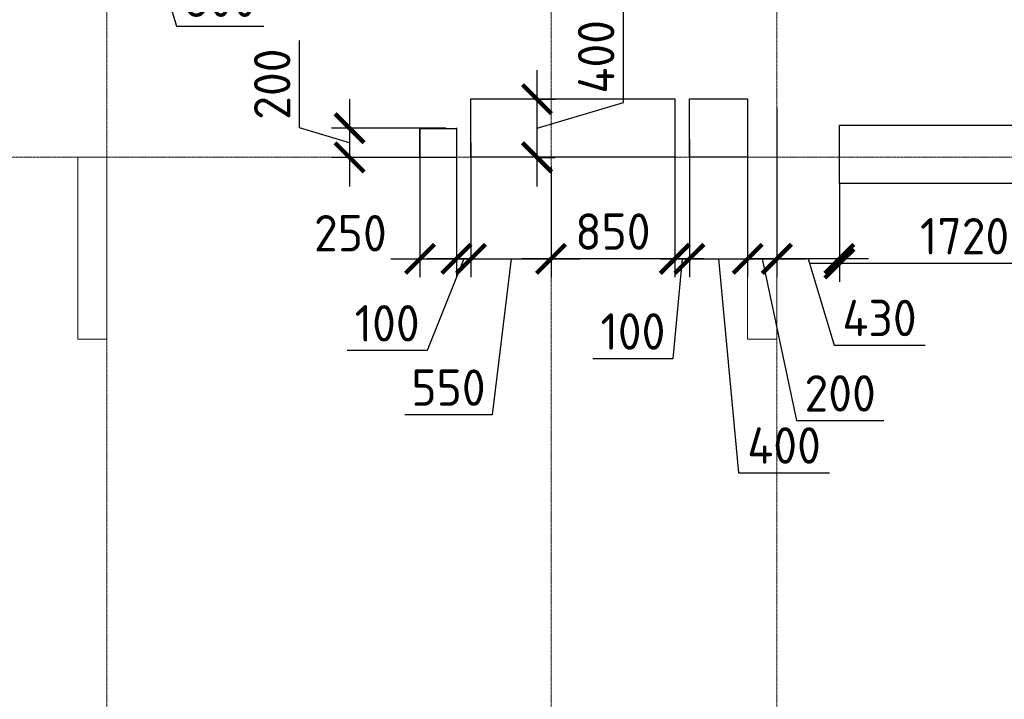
# Model space of a CAD drawing. Header units: millimetres. Extents: x -42044588 to 856694, y -806701 to 941911.
# Tile 24 of 256: x -179717 to -172955, y -430096 to -425427. Entities that reach past the tile are written whole.
import ezdxf

# ---------------------------------------------------------------- set-up
doc = ezdxf.new("R2010")
doc.units = ezdxf.units.MM
for name, pattern in [('______5', [1100, 800, -100, 100, -100]), ('DASHED', [7, 5, -2, 0]), ('осевая', [50.8, 31.75, -6.35, 6.35, -6.35])]:
    doc.linetypes.add(name, pattern=pattern)
doc.layers.add('Колонна_ бетон', color=7, linetype='Continuous', lineweight=50, true_color=0xb4b496)
for name, color, linetype, lineweight in [('Оси', 40, '______5', 18), ('Перекрытие ж_бетон', 1, 'Continuous', 30), ('РАЗМЕРЫ', 1, 'Continuous', 9)]:
    doc.layers.add(name, color=color, linetype=linetype, lineweight=lineweight)
doc.styles.add('GOST-2.304_Type-B', font='GOST_Common.ttf')
doc.dimstyles.new('СПДС', dxfattribs={"dimscale": 100, "dimtxt": 2.5, "dimasz": 2, "dimexe": 1.25, "dimexo": 0, "dimtad": 1, "dimdec": 0, "dimrnd": 5, "dimtxsty": 'GOST-2.304_Type-B', "dimblk": 'ARCHTICK', "dimcen": 2.5, "dimdle": 2, "dimclrd": 1, "dimclre": 1, "dimclrt": 1, "dimadec": 0, "dimazin": 2, "dimtfac": 0.75, "dimtdec": 0, "dimtmove": 1, "dimatfit": 3, "dimfxl": 0, "dimtolj": 1, "dimarcsym": 0})

# ---------------------------------------------------------------- blocks, each defined once
blk = doc.blocks.new('подложка стн 1-го этажа')
at = {"layer": 'Колонна_ бетон', "color": 252, "linetype": 'DASHED', "lineweight": 0, "ltscale": 0.5, "true_color": 0x939598, "transparency": 33554687}
for p, q in [((24843.8, 14611.8, -200), (24643.8, 14611.8, -200)), ((24643.8, 14611.8, -200), (24643.8, 14611.8, -200)), ((24643.8, 14611.8, -200), (24643.8, 13361.8, -200)), ((24843.8, 14611.8, -200), (24843.8, 14611.8, -200)), ((24843.8, 13361.8, -200), (24843.8, 14611.8, -200)), ((29443.8, 14611.8, -200), (29243.8, 14611.8, -200)), ((29243.8, 14611.8, -200), (29243.8, 14611.8, -200)), ((29243.8, 14611.8, -200), (29243.8, 13361.8, -200)), ((29443.8, 14611.8, -200), (29443.8, 14611.8, -200)), ((29443.8, 14611.8, -200), (29443.8, 13361.8, -200)), ((24843.8, 13361.8, -200), (24643.8, 13361.8, -200)), ((24643.8, 13361.8, -200), (24643.8, 13361.8, -200)), ((24843.8, 13361.8, -200), (24843.8, 13361.8, -200)), ((29243.8, 13361.8, -200), (29243.8, 13361.8, -200)), ((29243.8, 13361.8, -200), (29443.8, 13361.8, -200)), ((29443.8, 13361.8, -200), (29443.8, 13361.8, -200))]:
    blk.add_line(p, q, dxfattribs=at)
blk = doc.blocks.new('_ArchTick')
at = {"color": 0, "linetype": 'ByBlock', "const_width": 0.15}
blk.add_lwpolyline([(-0.5, -0.5), (0.5, 0.5)], dxfattribs=at)
blk = doc.blocks.new('*D4015')
at = {"layer": 'DEFPOINTS', "color": 0, "transparency": 16777216}
for p in [(-176789.9, -426172.7), (-177451.4, -426372.7), (-176813.6, -426372.7)]:
    blk.add_point(p, dxfattribs=at)
at = {"layer": 'РАЗМЕРЫ', "color": 1, "lineweight": -2, "transparency": 16777216}
for p, q in [((-177795.2, -426169.6), (-177795.2, -425569.6)), ((-177451.4, -425972.7), (-177451.4, -426572.7)), ((-177451.4, -426272.7), (-177795.2, -426169.6)), ((-176789.9, -426172.7), (-177576.4, -426172.7)), ((-176813.6, -426372.7), (-177576.4, -426372.7))]:
    blk.add_line(p, q, dxfattribs=at)
at = {"layer": 'РАЗМЕРЫ', "color": 1, "lineweight": -2, "transparency": 16777216, "xscale": 200, "yscale": 200, "zscale": 200}
for p, rotation in [((-177451.4, -426172.7), 90), ((-177451.4, -426372.7), 270)]:
    blk.add_blockref('_ArchTick', p, dxfattribs=dict(at, rotation=rotation))
at = {"layer": 'РАЗМЕРЫ', "color": 1, "lineweight": 0, "transparency": 16777216, "insert": (-177982.7, -425869.6), "char_height": 250, "attachment_point": 5, "rotation": 90, "style": 'GOST-2.304_Type-B'}
blk.add_mtext('\\A1;200', dxfattribs=at)
blk = doc.blocks.new('*D4016')
at = {"layer": 'DEFPOINTS', "color": 0, "transparency": 16777216}
for p in [(-176968, -426170.7), (-176718, -426170.7), (-176718, -427069.8)]:
    blk.add_point(p, dxfattribs=at)
at = {"layer": 'РАЗМЕРЫ', "color": 1, "lineweight": -2, "transparency": 16777216}
for p, q in [((-176968, -426170.7), (-176968, -427194.8)), ((-176718, -426170.7), (-176718, -427194.8)), ((-177168, -427069.8), (-176518, -427069.8))]:
    blk.add_line(p, q, dxfattribs=at)
at = {"layer": 'РАЗМЕРЫ', "color": 1, "lineweight": -2, "transparency": 16777216, "xscale": 200, "yscale": 200, "zscale": 200, "rotation": 180}
blk.add_blockref('_ArchTick', (-176968, -427069.8), dxfattribs=at)
at = {"layer": 'РАЗМЕРЫ', "color": 1, "lineweight": -2, "transparency": 16777216, "xscale": 200, "yscale": 200, "zscale": 200}
blk.add_blockref('_ArchTick', (-176718, -427069.8), dxfattribs=at)
at = {"layer": 'РАЗМЕРЫ', "color": 1, "lineweight": 0, "transparency": 16777216, "insert": (-177445.9, -426893.7), "char_height": 250, "attachment_point": 5, "style": 'GOST-2.304_Type-B'}
blk.add_mtext('\\A1;250', dxfattribs=at)
blk = doc.blocks.new('*D4017')
at = {"layer": 'DEFPOINTS', "color": 0, "transparency": 16777216}
for p in [(-176617.8, -426270.7), (-176068, -426724.1), (-176068, -427069.8)]:
    blk.add_point(p, dxfattribs=at)
at = {"layer": 'РАЗМЕРЫ', "color": 1, "lineweight": -2, "transparency": 16777216}
for p, q in [((-176617.8, -426270.7), (-176617.8, -427194.8)), ((-176068, -426724.1), (-176068, -427194.8)), ((-176817.8, -427069.8), (-175868, -427069.8)), ((-176342.9, -427069.8), (-176472.4, -428141.9)), ((-176472.4, -428141.9), (-177072.4, -428141.9))]:
    blk.add_line(p, q, dxfattribs=at)
at = {"layer": 'РАЗМЕРЫ', "color": 1, "lineweight": -2, "transparency": 16777216, "xscale": 200, "yscale": 200, "zscale": 200, "rotation": 180}
blk.add_blockref('_ArchTick', (-176617.8, -427069.8), dxfattribs=at)
at = {"layer": 'РАЗМЕРЫ', "color": 1, "lineweight": -2, "transparency": 16777216, "xscale": 200, "yscale": 200, "zscale": 200}
blk.add_blockref('_ArchTick', (-176068, -427069.8), dxfattribs=at)
at = {"layer": 'РАЗМЕРЫ', "color": 1, "lineweight": 0, "transparency": 16777216, "insert": (-176772.4, -427954.4), "char_height": 250, "attachment_point": 5, "style": 'GOST-2.304_Type-B'}
blk.add_mtext('\\A1;550', dxfattribs=at)
blk = doc.blocks.new('*D4018')
at = {"layer": 'DEFPOINTS', "color": 0, "transparency": 16777216}
for p in [(-174718, -426120.7), (-175118, -426247), (-174718, -427069.8)]:
    blk.add_point(p, dxfattribs=at)
at = {"layer": 'РАЗМЕРЫ', "color": 1, "lineweight": -2, "transparency": 16777216}
for p, q in [((-174718, -426120.7), (-174718, -427194.8)), ((-175118, -426247), (-175118, -427194.8)), ((-175318, -427069.8), (-174518, -427069.8)), ((-174918, -427069.8), (-174780.5, -428539.5)), ((-174780.5, -428539.5), (-174155.5, -428539.5))]:
    blk.add_line(p, q, dxfattribs=at)
at = {"layer": 'РАЗМЕРЫ', "color": 1, "lineweight": -2, "transparency": 16777216, "xscale": 200, "yscale": 200, "zscale": 200, "rotation": 180}
blk.add_blockref('_ArchTick', (-175118, -427069.8), dxfattribs=at)
at = {"layer": 'РАЗМЕРЫ', "color": 1, "lineweight": -2, "transparency": 16777216, "xscale": 200, "yscale": 200, "zscale": 200}
blk.add_blockref('_ArchTick', (-174718, -427069.8), dxfattribs=at)
at = {"layer": 'РАЗМЕРЫ', "color": 1, "lineweight": 0, "transparency": 16777216, "insert": (-174468, -428352), "char_height": 250, "attachment_point": 5, "style": 'GOST-2.304_Type-B'}
blk.add_mtext('\\A1;400', dxfattribs=at)
blk = doc.blocks.new('*D4167')
at = {"layer": 'DEFPOINTS', "color": 0, "transparency": 16777216}
for p in [(-174518, -426033.3), (-174718, -426120.7), (-174518, -427069.8)]:
    blk.add_point(p, dxfattribs=at)
at = {"layer": 'РАЗМЕРЫ', "color": 1, "lineweight": -2, "transparency": 16777216}
for p, q in [((-174518, -426033.3), (-174518, -427194.8)), ((-174718, -426120.7), (-174718, -427194.8)), ((-174918, -427069.8), (-174318, -427069.8)), ((-174618, -427069.8), (-174382.6, -428181.4)), ((-174382.6, -428181.4), (-173782.6, -428181.4))]:
    blk.add_line(p, q, dxfattribs=at)
at = {"layer": 'РАЗМЕРЫ', "color": 1, "lineweight": -2, "transparency": 16777216, "xscale": 200, "yscale": 200, "zscale": 200, "rotation": 180}
blk.add_blockref('_ArchTick', (-174718, -427069.8), dxfattribs=at)
at = {"layer": 'РАЗМЕРЫ', "color": 1, "lineweight": -2, "transparency": 16777216, "xscale": 200, "yscale": 200, "zscale": 200}
blk.add_blockref('_ArchTick', (-174518, -427069.8), dxfattribs=at)
at = {"layer": 'РАЗМЕРЫ', "color": 1, "lineweight": 0, "transparency": 16777216, "insert": (-174082.6, -427993.9), "char_height": 250, "attachment_point": 5, "style": 'GOST-2.304_Type-B'}
blk.add_mtext('\\A1;200', dxfattribs=at)
blk = doc.blocks.new('*D4183')
at = {"layer": 'DEFPOINTS', "color": 0, "transparency": 16777216}
for p in [(-179118, -424029), (-178518.1, -424096.4), (-178518.1, -424876.5)]:
    blk.add_point(p, dxfattribs=at)
at = {"layer": 'РАЗМЕРЫ', "color": 1, "lineweight": -2, "transparency": 16777216}
for p, q in [((-179118, -424029), (-179118, -425001.5)), ((-178518.1, -424096.4), (-178518.1, -425001.5)), ((-179318, -424876.5), (-178318.1, -424876.5)), ((-178818.1, -424876.5), (-178639.9, -425470.3)), ((-178639.9, -425470.3), (-178039.9, -425470.3))]:
    blk.add_line(p, q, dxfattribs=at)
at = {"layer": 'РАЗМЕРЫ', "color": 1, "lineweight": -2, "transparency": 16777216, "xscale": 200, "yscale": 200, "zscale": 200, "rotation": 180}
blk.add_blockref('_ArchTick', (-179118, -424876.5), dxfattribs=at)
at = {"layer": 'РАЗМЕРЫ', "color": 1, "lineweight": -2, "transparency": 16777216, "xscale": 200, "yscale": 200, "zscale": 200}
blk.add_blockref('_ArchTick', (-178518.1, -424876.5), dxfattribs=at)
at = {"layer": 'РАЗМЕРЫ', "color": 1, "lineweight": 0, "transparency": 16777216, "insert": (-178339.9, -425282.8), "char_height": 250, "attachment_point": 5, "style": 'GOST-2.304_Type-B'}
blk.add_mtext('\\A1;600', dxfattribs=at)
blk = doc.blocks.new('*D4082')
at = {"layer": 'DEFPOINTS', "color": 0, "transparency": 16777216}
for p in [(-175217.8, -426209.7), (-175118, -426247), (-175217.8, -427069.8)]:
    blk.add_point(p, dxfattribs=at)
at = {"layer": 'РАЗМЕРЫ', "color": 1, "lineweight": -2, "transparency": 16777216}
for p, q in [((-175217.8, -426209.7), (-175217.8, -427194.8)), ((-175118, -426247), (-175118, -427194.8)), ((-175217.8, -427069.8), (-175417.8, -427069.8)), ((-175167.9, -427069.8), (-175230.9, -427756.3)), ((-175118, -427069.8), (-175217.8, -427069.8)), ((-175118, -427069.8), (-175217.8, -427069.8)), ((-175118, -427069.8), (-174918, -427069.8)), ((-175230.9, -427756.3), (-175780.9, -427756.3))]:
    blk.add_line(p, q, dxfattribs=at)
at = {"layer": 'РАЗМЕРЫ', "color": 1, "lineweight": -2, "transparency": 16777216, "xscale": 200, "yscale": 200, "zscale": 200}
blk.add_blockref('_ArchTick', (-175217.8, -427069.8), dxfattribs=at)
at = {"layer": 'РАЗМЕРЫ', "color": 1, "lineweight": -2, "transparency": 16777216, "xscale": 200, "yscale": 200, "zscale": 200, "rotation": 180}
blk.add_blockref('_ArchTick', (-175118, -427069.8), dxfattribs=at)
at = {"layer": 'РАЗМЕРЫ', "color": 1, "lineweight": 0, "transparency": 16777216, "insert": (-175505.9, -427568.8), "char_height": 250, "attachment_point": 5, "style": 'GOST-2.304_Type-B'}
blk.add_mtext('\\A1;100', dxfattribs=at)
blk = doc.blocks.new('*D4184')
at = {"layer": 'DEFPOINTS', "color": 0, "transparency": 16777216}
for p in [(-175217.8, -426270.7), (-176068, -426435.8), (-176068, -427069.8)]:
    blk.add_point(p, dxfattribs=at)
at = {"layer": 'РАЗМЕРЫ', "color": 1, "lineweight": -2, "transparency": 16777216}
for p, q in [((-175217.8, -426270.7), (-175217.8, -427194.8)), ((-176068, -426435.8), (-176068, -427194.8)), ((-175017.8, -427069.8), (-176268, -427069.8))]:
    blk.add_line(p, q, dxfattribs=at)
at = {"layer": 'РАЗМЕРЫ', "color": 1, "lineweight": -2, "transparency": 16777216, "xscale": 200, "yscale": 200, "zscale": 200, "rotation": 180}
blk.add_blockref('_ArchTick', (-176068, -427069.8), dxfattribs=at)
at = {"layer": 'РАЗМЕРЫ', "color": 1, "lineweight": -2, "transparency": 16777216, "xscale": 200, "yscale": 200, "zscale": 200}
blk.add_blockref('_ArchTick', (-175217.8, -427069.8), dxfattribs=at)
at = {"layer": 'РАЗМЕРЫ', "color": 1, "lineweight": 0, "transparency": 16777216, "insert": (-175642.9, -426882.3), "char_height": 250, "attachment_point": 5, "style": 'GOST-2.304_Type-B'}
blk.add_mtext('\\A1;850', dxfattribs=at)
blk = doc.blocks.new('*D4083')
at = {"layer": 'DEFPOINTS', "color": 0, "transparency": 16777216}
for p in [(-176167.6, -425972.7), (-176164.3, -425972.7), (-176167.6, -426372.7)]:
    blk.add_point(p, dxfattribs=at)
at = {"layer": 'РАЗМЕРЫ', "color": 1, "lineweight": -2, "transparency": 16777216}
for p, q in [((-175570.6, -425994.6), (-175570.6, -425369.6)), ((-176164.3, -426572.7), (-176164.3, -425772.7)), ((-176167.6, -425972.7), (-176039.3, -425972.7)), ((-176164.3, -426172.7), (-175570.6, -425994.6)), ((-176167.6, -426372.7), (-176039.3, -426372.7))]:
    blk.add_line(p, q, dxfattribs=at)
at = {"layer": 'РАЗМЕРЫ', "color": 1, "lineweight": -2, "transparency": 16777216, "xscale": 200, "yscale": 200, "zscale": 200}
for p, rotation in [((-176164.3, -425972.7), 90), ((-176164.3, -426372.7), 270)]:
    blk.add_blockref('_ArchTick', p, dxfattribs=dict(at, rotation=rotation))
at = {"layer": 'РАЗМЕРЫ', "color": 1, "lineweight": 0, "transparency": 16777216, "insert": (-175758.1, -425682.1), "char_height": 250, "attachment_point": 5, "rotation": 90, "style": 'GOST-2.304_Type-B'}
blk.add_mtext('\\A1;400', dxfattribs=at)
blk = doc.blocks.new('*D4085')
at = {"layer": 'DEFPOINTS', "color": 0, "transparency": 16777216}
for p in [(-174088, -426551.2, -200), (-172367.9, -426630.7), (-174088, -427101.9)]:
    blk.add_point(p, dxfattribs=at)
at = {"layer": 'РАЗМЕРЫ', "color": 1, "lineweight": -2, "transparency": 16777216}
for p, q in [((-174088, -426551.2), (-174088, -427226.9)), ((-172367.9, -426630.7), (-172367.9, -427226.9)), ((-172167.9, -427101.9), (-174288, -427101.9))]:
    blk.add_line(p, q, dxfattribs=at)
at = {"layer": 'РАЗМЕРЫ', "color": 1, "lineweight": -2, "transparency": 16777216, "xscale": 200, "yscale": 200, "zscale": 200, "rotation": 180}
blk.add_blockref('_ArchTick', (-174088, -427101.9), dxfattribs=at)
at = {"layer": 'РАЗМЕРЫ', "color": 1, "lineweight": -2, "transparency": 16777216, "xscale": 200, "yscale": 200, "zscale": 200}
blk.add_blockref('_ArchTick', (-172367.9, -427101.9), dxfattribs=at)
at = {"layer": 'РАЗМЕРЫ', "color": 1, "lineweight": 0, "transparency": 16777216, "insert": (-173228, -426914.4), "char_height": 250, "attachment_point": 5, "style": 'GOST-2.304_Type-B'}
blk.add_mtext('\\A1;1720', dxfattribs=at)
blk = doc.blocks.new('*D4086')
at = {"layer": 'DEFPOINTS', "color": 0, "transparency": 16777216}
for p in [(-174088, -426551.2, -200), (-174518, -426570.7), (-174518, -427069.8)]:
    blk.add_point(p, dxfattribs=at)
at = {"layer": 'РАЗМЕРЫ', "color": 1, "lineweight": -2, "transparency": 16777216}
for p, q in [((-174088, -426551.2), (-174088, -427194.8)), ((-174518, -426570.7), (-174518, -427194.8)), ((-173888, -427069.8), (-174718, -427069.8)), ((-174303, -427069.8), (-174124.9, -427663.5)), ((-174124.9, -427663.5), (-173499.9, -427663.5))]:
    blk.add_line(p, q, dxfattribs=at)
at = {"layer": 'РАЗМЕРЫ', "color": 1, "lineweight": -2, "transparency": 16777216, "xscale": 200, "yscale": 200, "zscale": 200, "rotation": 180}
blk.add_blockref('_ArchTick', (-174518, -427069.8), dxfattribs=at)
at = {"layer": 'РАЗМЕРЫ', "color": 1, "lineweight": -2, "transparency": 16777216, "xscale": 200, "yscale": 200, "zscale": 200}
blk.add_blockref('_ArchTick', (-174088, -427069.8), dxfattribs=at)
at = {"layer": 'РАЗМЕРЫ', "color": 1, "lineweight": 0, "transparency": 16777216, "insert": (-173812.4, -427476), "char_height": 250, "attachment_point": 5, "style": 'GOST-2.304_Type-B'}
blk.add_mtext('\\A1;430', dxfattribs=at)
blk = doc.blocks.new('*D4133')
at = {"layer": 'DEFPOINTS', "color": 0, "transparency": 16777216}
for p in [(-176617.8, -426270.7), (-176718, -426852.7), (-176718, -427069.8)]:
    blk.add_point(p, dxfattribs=at)
at = {"layer": 'РАЗМЕРЫ', "color": 1, "lineweight": -2, "transparency": 16777216}
for p, q in [((-176617.8, -426270.7), (-176617.8, -427194.8)), ((-176718, -426852.7), (-176718, -427194.8)), ((-176667.9, -427069.8), (-176918.2, -427700.1)), ((-176718, -427069.8), (-176918, -427069.8)), ((-176617.8, -427069.8), (-176718, -427069.8)), ((-176617.8, -427069.8), (-176718, -427069.8)), ((-176617.8, -427069.8), (-176417.8, -427069.8)), ((-176918.2, -427700.1), (-177468.2, -427700.1))]:
    blk.add_line(p, q, dxfattribs=at)
at = {"layer": 'РАЗМЕРЫ', "color": 1, "lineweight": -2, "transparency": 16777216, "xscale": 200, "yscale": 200, "zscale": 200}
blk.add_blockref('_ArchTick', (-176718, -427069.8), dxfattribs=at)
at = {"layer": 'РАЗМЕРЫ', "color": 1, "lineweight": -2, "transparency": 16777216, "xscale": 200, "yscale": 200, "zscale": 200, "rotation": 180}
blk.add_blockref('_ArchTick', (-176617.8, -427069.8), dxfattribs=at)
at = {"layer": 'РАЗМЕРЫ', "color": 1, "lineweight": 0, "transparency": 16777216, "insert": (-177193.2, -427512.6), "char_height": 250, "attachment_point": 5, "style": 'GOST-2.304_Type-B'}
blk.add_mtext('\\A1;100', dxfattribs=at)
blk = doc.blocks.new('оси блок 2')
at = {"layer": 'Оси', "color": 16, "linetype": 'осевая', "lineweight": 0, "ltscale": 0.25, "transparency": 33554687}
for p, q in [((-68904.7, -322543), (-68904.7, -347914.1)), ((-65854.7, -322543), (-65854.7, -347914.1)), ((-64304.7, -322543), (-64304.7, -347914.1)), ((-89822.3, -337801.3), (-37238.5, -337801.3))]:
    blk.add_line(p, q, dxfattribs=at)
blk = doc.blocks.new('блочина')
at = {"layer": 'Перекрытие ж_бетон', "color": 4}
for points in [[(122913, 55779.6), (122913, 56179.6), (124313, 56179.6), (124313, 55779.6)], [(124812.9, 55779.6), (124412.9, 55779.6), (124412.9, 56179.6), (124812.9, 56179.6)], [(125443, 55599.6), (125443, 55999.6), (127163, 55999.6), (127163, 55599.6)], [(122812.8, 55777.6), (122562.8, 55777.6), (122562.8, 55977.6), (122812.8, 55977.6)]]:
    blk.add_lwpolyline(points, close=True, dxfattribs=at)

msp = doc.modelspace()

# ---------------------------------------------------------------- block references
for name, p in [('подложка стн 1-го этажа', (-203961.961, -440982.48, 560)), ('блочина', (-299531.072, -482150.833))]:
    msp.add_blockref(name, p)
at = {"layer": 'РАЗМЕРЫ'}
msp.add_blockref('оси блок 2', (-110213.32, -88569.364), dxfattribs=at)

# ---------------------------------------------------------------- dimensions: what is measured, and where the dimension line sits
at = {"layer": 'РАЗМЕРЫ', "lineweight": 0}
for base, p1, p2, picture, middle in [((-178518.082, -424876.5, 200), (-179118.038, -424028.991, 200), (-178518.082, -424096.425, 200), '*D4183', (-178577.435, -425282.75, 200)), ((-176068.038, -427069.795, 200), (-175217.833, -426270.686, 200), (-176068.038, -426435.782, 200), '*D4184', (-175642.936, -426882.295, 200)), ((-174518.038, -427069.795, 200), (-174088.047, -426551.188), (-174518.038, -426570.686, 200), '*D4086', (-174062.417, -427476.045, 200)), ((-174088.047, -427101.869, 200), (-172367.94, -426630.686, 200), (-174088.047, -426551.188), '*D4085', (-173227.993, -426914.369, 200))]:
    dim = msp.add_linear_dim(base=base, p1=p1, p2=p2, dimstyle='СПДС', override={"dimrnd": 5}, dxfattribs=at)
    dim.commit()
    dim.dimension.update_dxf_attribs({"geometry": picture, "text_midpoint": middle})
for base, p1, p2, picture, middle in [((-176164.324, -425972.689, 200), (-176167.625, -426372.689, 200), (-176167.625, -425972.689, 200), '*D4083', (-175758.074, -425932.064, 200)), ((-177451.443, -426372.686, 200), (-176789.88, -426172.686, 200), (-176813.613, -426372.686, 200), '*D4015', (-177982.693, -426107.061, 200))]:
    dim = msp.add_linear_dim(base=base, p1=p1, p2=p2, angle=90, dimstyle='СПДС', override={"dimrnd": 5}, dxfattribs=at)
    dim.commit()
    dim.dimension.update_dxf_attribs({"geometry": picture, "text_midpoint": middle})
for base, p1, p2, picture, middle in [((-174518.038, -427069.795, 200), (-174717.977, -426120.686, 200), (-174518.038, -426033.327, 200), '*D4167', (-174320.122, -428181.436, 200)), ((-174717.977, -427069.795, 200), (-175117.977, -426247.004, 200), (-174717.977, -426120.686, 200), '*D4018', (-174717.977, -428539.493, 200)), ((-176718.036, -427069.795, 200), (-176968.036, -426170.686, 200), (-176718.036, -426170.686, 200), '*D4016', (-177445.875, -427081.21, 200)), ((-175217.833, -427069.795, 200), (-175117.977, -426247.004, 200), (-175217.833, -426209.656, 200), '*D4082', (-175293.447, -427756.327, 200)), ((-176718.036, -427069.795, 200), (-176617.833, -426270.686, 200), (-176718.036, -426852.69, 200), '*D4133', (-176980.655, -427700.115, 200)), ((-176068.038, -427069.795, 200), (-176617.833, -426270.686, 200), (-176068.038, -426724.062, 200), '*D4017', (-176534.947, -428141.886, 200))]:
    dim = msp.add_linear_dim(base=base, p1=p1, p2=p2, dimstyle='СПДС', override={"dimrnd": 5}, dxfattribs=at)
    dim.commit()
    dim.dimension.update_dxf_attribs({"geometry": picture, "text_midpoint": middle, "dimtype": 160})

doc.saveas('drawing.dxf')
